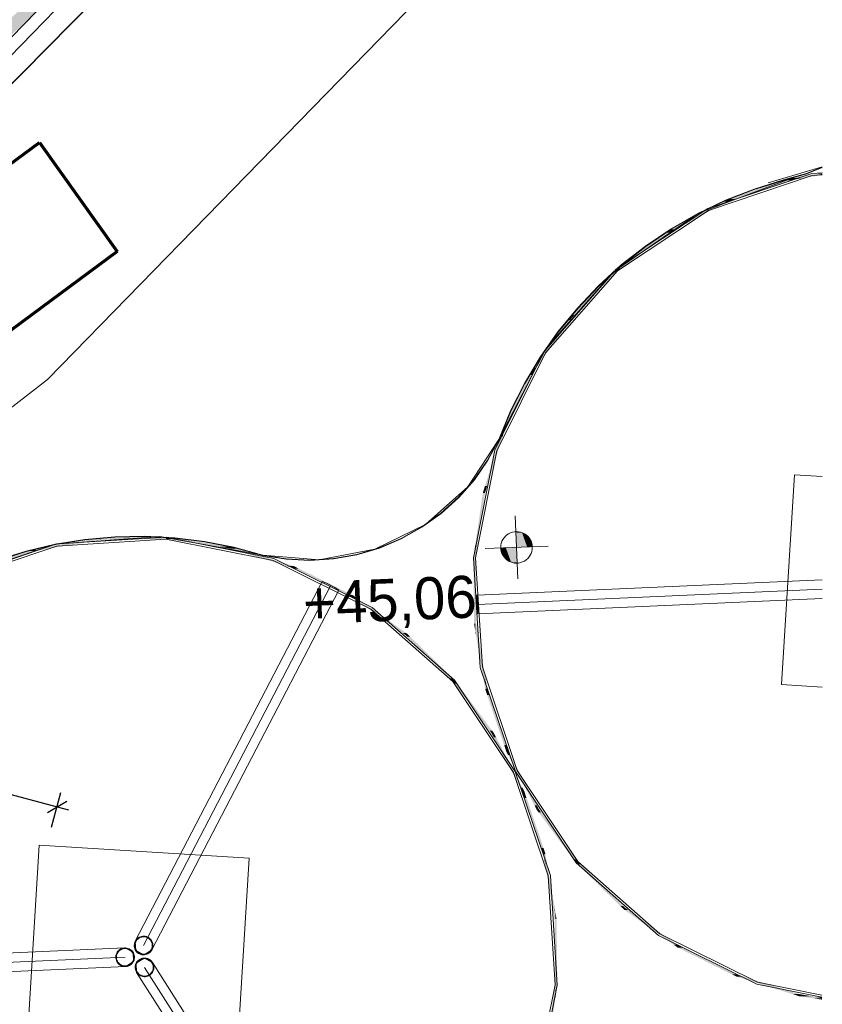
# Model space of a CAD drawing. Extents: x -779 to 790, y -208 to 633.
# Tile 227 of 232: x 523 to 600, y 318 to 411. Entities that reach past the tile are written whole.
import ezdxf

# ---------------------------------------------------------------- set-up
doc = ezdxf.new("R2010")
doc.units = 0
doc.layers.get('0').update_dxf_attribs({"lineweight": 25})
for name, color, linetype, lineweight, true_color in [('10 Wege Bestand - 2D', 9, 'Continuous', 18, 0x808080), ('30 Baugrubenplanung - Bemaßung', 7, 'Continuous', 25, 0x848484), ('60 Baumstützen - Fundamente', 9, 'Continuous', 18, 0x808080), ('60 Baumstützen - Gehegelinie', 9, 'Continuous', 18, 0x808080), ('60 Baumstützen - Ringe neu', 9, 'Continuous', 18, 0x808080), ('60 Baumstützen - Stahlstützen', 9, 'Continuous', 18, 0x808080), ('60 Höhen Außen (Bestand - bleibt)', 9, 'Continuous', 18, 0x808080), ('60 Netz', 9, 'Continuous', 18, 0x808080), ('60 Zaun Besucher', 9, 'Continuous', 18, 0x808080), ('S_Regenwasser_Grundleitung', 7, 'Continuous', 70, 0x0080ff)]:
    doc.layers.add(name, color=color, linetype=linetype, lineweight=lineweight, true_color=true_color)
doc.layers.add('X_Allgemein', color=7, linetype='Continuous', lineweight=25)
doc.styles.get("Standard").update_dxf_attribs({"font": 'arial.ttf'})

# ---------------------------------------------------------------- blocks, each defined once
blk = doc.blocks.new('Referenz-A07F5V4VWF', base_point=(-401.415, -176.34))
at = {"layer": '30 Baugrubenplanung - Bemaßung', "color": 0, "lineweight": -2}
for p, q in [((150.87, 437.881), (527.024, 336.286)), ((526.503, 334.355), (527.391, 337.643)), ((526.105, 335.757), (527.944, 336.814)), ((527.024, 336.286), (528.111, 335.992))]:
    blk.add_line(p, q, dxfattribs=at)
blk = doc.blocks.new('Polylinie-A07F5V4XWF', base_point=(-290.566, 305.478))
at = {"color": 0, "linetype": 'ByBlock', "lineweight": -2, "ltscale": 0.25}
for points in [[(489.266, 378.201), (487.515, 378.201), (555.457, 440.547)], [(487.515, 378.201), (555.457, 440.547), (553.707, 440.547)]]:
    blk.add_solid(points, dxfattribs=at)
blk = doc.blocks.new('Referenz-A07F5V59WF', base_point=(-759.499, -206.186))
at = {"layer": '10 Wege Bestand - 2D', "color": 0, "linetype": 'Continuous', "ltscale": 162.000017}
for p, q in [((554.13, 441.763), (509.299, 395.767)), ((555.046, 440.984), (510.099, 394.869)), ((573.37, 425.402), (526.102, 376.905)), ((526.102, 376.905), (478.95, 340.515))]:
    blk.add_line(p, q, dxfattribs=at)
at = {"layer": '60 Baumstützen - Fundamente', "color": 0, "linetype": 'Continuous', "ltscale": 162.000017}
for p, q in [((597.153, 367.867), (595.922, 347.904)), ((599.788, 367.704), (597.153, 367.867)), ((595.922, 347.904), (599.778, 347.666)), ((525.327, 332.632), (524.096, 312.669)), ((545.288, 331.4), (525.327, 332.632)), ((544.057, 311.438), (545.288, 331.4))]:
    blk.add_line(p, q, dxfattribs=at)
at = {"layer": '60 Baumstützen - Gehegelinie', "color": 0, "linetype": 'Continuous', "ltscale": 162.000017}
for p, q in [((594.666, 395.61), (599.802, 397.136)), ((597.159, 396.157), (588.023, 392.735)), ((588.023, 392.735), (579.987, 387.202)), ((579.987, 387.202), (573.53, 379.889)), ((573.53, 379.889), (569.035, 371.229)), ((566.103, 366.717), (569.035, 371.229)), ((562.076, 363.147), (566.103, 366.717)), ((557.245, 360.777), (562.076, 363.147)), ((536.788, 361.978), (526.852, 361.257)), ((546.594, 360.221), (536.788, 361.978)), ((526.852, 361.257), (517.402, 358.103)), ((551.957, 359.777), (557.245, 360.777)), ((546.594, 360.221), (551.957, 359.777))]:
    blk.add_line(p, q, dxfattribs=at)
at = {"layer": '60 Baumstützen - Ringe neu', "color": 0, "linetype": 'Continuous', "ltscale": 162.000017}
for p, q in [((598.794, 396.515), (588.9, 393.178)), ((598.833, 396.318), (588.988, 392.999)), ((599.802, 396.579), (598.794, 396.515)), ((599.802, 396.38), (598.833, 396.318)), ((588.9, 393.178), (580.207, 387.395)), ((588.988, 392.999), (580.338, 387.244)), ((580.207, 387.395), (573.306, 379.559)), ((580.338, 387.244), (573.472, 379.447)), ((573.306, 379.559), (568.669, 370.203)), ((573.472, 379.447), (568.858, 370.139)), ((568.669, 370.203), (566.611, 359.967)), ((568.858, 370.139), (566.811, 359.953)), ((537.389, 361.941), (526.968, 361.28)), ((537.375, 361.742), (527.007, 361.083)), ((547.561, 359.694), (537.375, 361.742)), ((547.626, 359.884), (537.389, 361.941)), ((526.968, 361.28), (517.074, 357.943)), ((527.007, 361.083), (517.162, 357.764)), ((556.869, 355.08), (547.561, 359.694)), ((556.981, 355.247), (547.626, 359.884)), ((566.611, 359.967), (567.273, 349.546)), ((566.811, 359.953), (567.469, 349.585)), ((564.667, 348.215), (556.869, 355.08)), ((564.817, 348.346), (556.981, 355.247)), ((567.273, 349.546), (570.609, 339.652)), ((567.469, 349.585), (570.789, 339.74)), ((570.601, 339.653), (564.817, 348.346)), ((570.421, 339.565), (564.667, 348.215)), ((573.741, 329.72), (570.421, 339.565)), ((573.937, 329.758), (570.601, 339.653)), ((570.609, 339.652), (576.393, 330.958)), ((570.789, 339.74), (576.543, 331.09)), ((576.393, 330.958), (584.229, 324.058)), ((576.543, 331.09), (584.34, 324.224)), ((574.399, 319.351), (573.741, 329.72)), ((574.599, 319.338), (573.937, 329.758)), ((584.229, 324.058), (593.584, 319.421)), ((584.34, 324.224), (593.649, 319.61)), ((572.352, 309.166), (574.399, 319.351)), ((572.541, 309.101), (574.599, 319.338)), ((593.584, 319.421), (599.763, 318.179)), ((593.649, 319.61), (599.763, 318.381))]:
    blk.add_line(p, q, dxfattribs=at)
for points in [[(596.751, 395.846), (596.127, 395.846), (596.751, 396.057)], [(596.8, 396.057), (596.751, 396.057), (596.8, 396.065)], [(596.8, 395.863), (596.751, 395.863), (596.751, 396.057)], [(596.8, 395.863), (596.8, 396.057), (596.751, 396.057)], [(596.8, 396.065), (599.802, 396.476), (599.22, 396.476)], [(597.796, 396.065), (596.8, 396.065), (599.802, 396.472)], [(596.8, 396.065), (599.802, 396.472), (599.777, 396.472)], [(596.8, 395.863), (599.802, 396.372), (599.31, 396.372)], [(596.8, 395.863), (597.796, 396.065), (596.8, 396.065)], [(599.802, 396.476), (599.22, 396.476), (599.802, 396.574)], [(599.802, 396.372), (599.31, 396.372), (599.802, 396.472)], [(599.802, 396.472), (599.777, 396.472), (599.802, 396.476)], [(591.506, 394.078), (590.882, 394.078), (596.751, 395.846)], [(590.882, 394.078), (596.751, 395.846), (596.127, 395.846)], [(596.751, 395.846), (596.8, 395.863), (596.751, 395.863)], [(585.779, 391.196), (585.35, 391.196), (590.804, 393.826)], [(585.35, 391.196), (590.804, 393.826), (590.374, 393.826)], [(590.804, 393.826), (590.374, 393.826), (590.804, 394.051)], [(590.882, 394.051), (590.804, 394.051), (590.882, 394.078)], [(590.882, 393.867), (590.804, 393.867), (590.804, 394.051)], [(590.882, 393.867), (590.882, 394.051), (590.804, 394.051)], [(590.804, 393.826), (590.882, 393.867), (590.804, 393.867)], [(590.882, 393.867), (591.506, 394.078), (590.882, 394.078)], [(580.672, 387.493), (580.338, 387.493), (585.243, 390.892)], [(580.338, 387.493), (585.243, 390.892), (584.909, 390.892)], [(585.243, 390.892), (584.909, 390.892), (585.243, 391.14)], [(585.35, 391.14), (585.243, 391.14), (585.35, 391.196)], [(585.35, 390.971), (585.243, 390.971), (585.243, 391.14)], [(585.35, 390.971), (585.35, 391.14), (585.243, 391.14)], [(585.243, 390.892), (585.35, 390.971), (585.243, 390.971)], [(585.35, 390.971), (585.779, 391.196), (585.35, 391.196)], [(576.25, 383.065), (575.971, 383.065), (580.207, 387.11)], [(575.971, 383.065), (580.207, 387.11), (579.928, 387.11)], [(580.207, 387.11), (579.928, 387.11), (580.207, 387.395)], [(580.338, 387.395), (580.207, 387.395), (580.338, 387.493)], [(580.338, 387.244), (580.207, 387.244), (580.207, 387.395)], [(580.338, 387.244), (580.338, 387.395), (580.207, 387.395)], [(580.207, 387.11), (580.338, 387.244), (580.207, 387.244)], [(580.338, 387.244), (580.672, 387.493), (580.338, 387.493)], [(575.971, 382.908), (575.818, 382.908), (575.971, 383.065)], [(575.971, 382.78), (576.25, 383.065), (575.971, 383.065)], [(572.601, 378.032), (572.357, 378.032), (575.818, 382.564)], [(572.357, 378.032), (575.818, 382.564), (575.573, 382.564)], [(575.818, 382.564), (575.573, 382.564), (575.818, 382.908)], [(575.971, 382.78), (575.818, 382.78), (575.818, 382.908)], [(575.971, 382.78), (575.971, 382.908), (575.818, 382.908)], [(575.818, 382.564), (575.971, 382.78), (575.818, 382.78)], [(569.806, 372.541), (569.583, 372.541), (572.185, 377.341)], [(569.583, 372.541), (572.185, 377.341), (571.963, 377.341)], [(572.185, 377.341), (571.963, 377.341), (572.185, 377.79)], [(572.357, 377.79), (572.185, 377.79), (572.357, 378.032)], [(572.357, 377.687), (572.185, 377.687), (572.185, 377.79)], [(572.357, 377.687), (572.357, 377.79), (572.185, 377.79)], [(572.185, 377.341), (572.357, 377.687), (572.185, 377.687)], [(572.357, 377.687), (572.601, 378.032), (572.357, 378.032)], [(569.398, 371.498), (569.189, 371.498), (569.398, 372.166)], [(569.583, 372.166), (569.398, 372.166), (569.583, 372.541)], [(569.583, 372.092), (569.398, 372.092), (569.398, 372.166)], [(569.583, 372.092), (569.583, 372.166), (569.398, 372.166)], [(569.398, 371.498), (569.583, 372.092), (569.398, 372.092)], [(569.583, 372.092), (569.806, 372.541), (569.583, 372.541)], [(567.928, 366.8), (567.719, 366.8), (569.398, 371.498)], [(567.719, 366.8), (569.398, 371.498), (569.189, 371.498)], [(567.525, 364.806), (567.323, 364.806), (567.525, 366.176)], [(567.719, 366.176), (567.525, 366.176), (567.719, 366.8)], [(567.719, 366.132), (567.525, 366.132), (567.525, 366.176)], [(567.719, 366.132), (567.719, 366.176), (567.525, 366.176)], [(567.525, 364.806), (567.719, 366.132), (567.525, 366.132)], [(567.719, 366.132), (567.928, 366.8), (567.719, 366.8)], [(567.012, 361.323), (566.811, 361.323), (567.525, 364.806)], [(566.811, 361.323), (567.525, 364.806), (567.323, 364.806)], [(526.165, 360.83), (524.974, 360.83), (531.113, 361.67)], [(524.974, 360.83), (531.113, 361.67), (529.922, 361.67)], [(531.113, 361.67), (529.922, 361.67), (531.113, 361.872)], [(531.131, 361.673), (531.113, 361.673), (531.113, 361.872)], [(531.131, 361.673), (531.131, 361.872), (531.113, 361.872)], [(531.131, 361.872), (531.113, 361.872), (531.131, 361.872)], [(531.113, 361.67), (531.131, 361.673), (531.113, 361.673)], [(537.375, 361.872), (531.131, 361.872), (537.375, 361.941)], [(537.375, 361.742), (531.131, 361.742), (531.131, 361.872)], [(537.375, 361.742), (537.375, 361.872), (531.131, 361.872)], [(531.131, 361.673), (537.375, 361.742), (531.131, 361.742)], [(537.389, 361.742), (537.375, 361.742), (537.375, 361.941)], [(537.389, 361.74), (537.389, 361.941), (537.375, 361.941)], [(537.389, 361.941), (537.375, 361.941), (537.389, 361.941)], [(537.389, 361.74), (537.389, 361.742), (537.375, 361.742)], [(538.51, 361.74), (537.389, 361.74), (537.389, 361.941)], [(543.554, 361.035), (542.433, 361.035), (537.389, 361.941)], [(543.554, 360.833), (538.51, 361.74), (537.389, 361.74)], [(519.68, 358.843), (519.056, 358.843), (524.925, 360.611)], [(519.056, 358.843), (524.925, 360.611), (524.301, 360.611)], [(524.925, 360.611), (524.301, 360.611), (524.925, 360.822)], [(524.974, 360.822), (524.925, 360.822), (524.974, 360.83)], [(524.974, 360.628), (524.925, 360.628), (524.925, 360.822)], [(524.974, 360.628), (524.974, 360.822), (524.925, 360.822)], [(524.925, 360.611), (524.974, 360.628), (524.925, 360.628)], [(524.974, 360.628), (526.165, 360.83), (524.974, 360.83)], [(543.554, 360.833), (543.554, 361.035), (542.433, 361.035)], [(543.596, 360.833), (543.554, 360.833), (543.554, 361.035)], [(543.598, 361.028), (543.555, 361.028), (543.554, 361.035)], [(543.598, 360.819), (543.596, 360.833), (543.554, 360.833)], [(543.598, 360.819), (543.598, 361.028), (543.555, 361.028)], [(544.199, 360.819), (543.598, 360.819), (543.598, 361.028)], [(549.514, 359.178), (548.914, 359.178), (543.598, 361.028)], [(549.514, 358.969), (544.199, 360.819), (543.598, 360.819)], [(566.811, 360.439), (566.681, 360.439), (566.811, 361.323)], [(566.811, 359.953), (567.012, 361.323), (566.811, 361.323)], [(566.681, 359.967), (566.611, 359.967), (566.681, 360.439)], [(566.681, 353.691), (566.681, 359.967), (566.611, 359.967)], [(566.798, 353.691), (566.681, 353.691), (566.681, 360.439)], [(566.811, 352.924), (566.811, 360.439), (566.681, 360.439)], [(566.876, 352.924), (566.811, 352.924), (566.811, 359.953)], [(566.88, 353.709), (566.869, 353.709), (566.811, 359.953)], [(549.514, 358.969), (549.514, 359.178), (548.914, 359.178)], [(549.577, 358.969), (549.514, 358.969), (549.514, 359.178)], [(549.589, 359.155), (549.521, 359.155), (549.514, 359.178)], [(549.589, 358.932), (549.577, 358.969), (549.514, 358.969)], [(549.589, 358.932), (549.589, 359.155), (549.521, 359.155)], [(550.004, 358.932), (549.589, 358.932), (549.589, 359.155)], [(555.11, 356.418), (554.694, 356.418), (549.589, 359.155)], [(555.11, 356.196), (550.004, 358.932), (549.589, 358.932)], [(555.11, 356.196), (555.11, 356.418), (554.694, 356.418)], [(555.187, 356.196), (555.11, 356.196), (555.11, 356.418)], [(555.212, 356.368), (555.127, 356.368), (555.11, 356.418)], [(555.212, 356.123), (555.187, 356.196), (555.11, 356.196)], [(555.212, 356.123), (555.212, 356.368), (555.127, 356.368)], [(555.534, 356.123), (555.212, 356.123), (555.212, 356.368)], [(560.202, 352.826), (559.88, 352.826), (555.212, 356.368)], [(560.202, 352.581), (555.534, 356.123), (555.212, 356.123)], [(566.811, 352.924), (566.798, 353.691), (566.681, 353.691)], [(566.88, 352.517), (566.88, 353.709), (566.869, 353.709)], [(567.043, 352.517), (566.88, 352.517), (566.88, 353.709)], [(567.731, 348.694), (567.568, 348.694), (566.88, 353.709)], [(560.202, 352.581), (560.202, 352.826), (559.88, 352.826)], [(560.287, 352.581), (560.202, 352.581), (560.202, 352.826)], [(560.33, 352.735), (560.234, 352.735), (560.202, 352.826)], [(560.33, 352.456), (560.287, 352.581), (560.202, 352.581)], [(560.33, 352.456), (560.33, 352.735), (560.234, 352.735)], [(560.598, 352.456), (560.33, 352.456), (560.33, 352.735)], [(564.667, 348.493), (564.399, 348.493), (560.33, 352.735)], [(564.667, 348.215), (560.598, 352.456), (560.33, 352.456)], [(566.88, 352.517), (566.876, 352.924), (566.811, 352.924)], [(567.731, 347.503), (567.043, 352.517), (566.88, 352.517)], [(564.667, 348.215), (564.667, 348.493), (564.399, 348.493)], [(564.754, 348.215), (564.667, 348.215), (564.667, 348.493)], [(564.817, 348.346), (564.713, 348.346), (564.667, 348.493)], [(564.817, 348.012), (564.817, 348.346), (564.713, 348.346)], [(565.049, 348.012), (564.817, 348.012), (564.817, 348.346)], [(568.393, 343.537), (568.161, 343.537), (564.817, 348.346)], [(567.731, 347.503), (567.731, 348.694), (567.568, 348.694)], [(567.862, 347.503), (567.731, 347.503), (567.731, 348.694)], [(567.925, 347.552), (567.857, 347.552), (567.731, 348.694)], [(564.817, 348.012), (564.754, 348.215), (564.667, 348.215)], [(568.393, 343.203), (565.049, 348.012), (564.817, 348.012)], [(567.925, 346.928), (567.862, 347.503), (567.731, 347.503)], [(567.925, 346.928), (567.925, 347.552), (567.857, 347.552)], [(568.114, 346.928), (567.925, 346.928), (567.925, 347.552)], [(569.737, 342.179), (569.548, 342.179), (567.925, 347.552)], [(569.737, 341.555), (568.114, 346.928), (567.925, 346.928)], [(568.393, 343.203), (568.393, 343.537), (568.161, 343.537)], [(568.479, 343.203), (568.393, 343.203), (568.393, 343.537)], [(568.562, 343.31), (568.452, 343.31), (568.393, 343.537)], [(568.562, 342.88), (568.479, 343.203), (568.393, 343.203)], [(568.562, 342.88), (568.562, 343.31), (568.452, 343.31)], [(568.77, 342.88), (568.562, 342.88), (568.562, 343.31)], [(571.289, 338.1), (571.082, 338.1), (568.562, 343.31)], [(571.289, 337.671), (568.77, 342.88), (568.562, 342.88)], [(569.737, 341.555), (569.737, 342.179), (569.548, 342.179)], [(569.854, 341.555), (569.737, 341.555), (569.737, 342.179)], [(569.92, 341.634), (569.839, 341.634), (569.737, 342.179)], [(569.92, 341.204), (569.854, 341.555), (569.737, 341.555)], [(569.92, 341.204), (569.92, 341.634), (569.839, 341.634)], [(570.128, 341.204), (569.92, 341.204), (569.92, 341.634)], [(572.648, 336.425), (572.44, 336.425), (569.92, 341.634)], [(572.648, 335.995), (570.128, 341.204), (569.92, 341.204)], [(571.289, 337.671), (571.289, 338.1), (571.082, 338.1)], [(571.371, 337.671), (571.289, 337.671), (571.289, 338.1)], [(571.473, 337.749), (571.356, 337.749), (571.289, 338.1)], [(571.473, 337.125), (571.371, 337.671), (571.289, 337.671)], [(571.473, 337.125), (571.473, 337.749), (571.356, 337.749)], [(571.662, 337.125), (571.473, 337.125), (571.473, 337.749)], [(573.285, 332.377), (573.096, 332.377), (571.473, 337.749)], [(573.285, 331.753), (571.662, 337.125), (571.473, 337.125)], [(572.648, 335.995), (572.648, 336.425), (572.44, 336.425)], [(572.758, 335.995), (572.648, 335.995), (572.648, 336.425)], [(572.817, 336.101), (572.731, 336.101), (572.648, 336.425)], [(572.817, 335.767), (572.817, 336.101), (572.731, 336.101)], [(573.049, 335.767), (572.817, 335.767), (572.817, 336.101)], [(576.393, 331.293), (576.16, 331.293), (572.817, 336.101)], [(572.817, 335.767), (572.758, 335.995), (572.648, 335.995)], [(576.393, 330.958), (573.049, 335.767), (572.817, 335.767)], [(573.285, 331.753), (573.285, 332.377), (573.096, 332.377)], [(573.353, 331.753), (573.285, 331.753), (573.285, 332.377)], [(573.479, 331.802), (573.348, 331.802), (573.285, 332.377)], [(573.479, 330.61), (573.353, 331.753), (573.285, 331.753)], [(573.479, 330.61), (573.479, 331.802), (573.348, 331.802)], [(573.642, 330.61), (573.479, 330.61), (573.479, 331.802)], [(574.33, 326.787), (574.167, 326.787), (573.479, 331.802)], [(574.33, 325.596), (573.642, 330.61), (573.479, 330.61)], [(576.393, 330.958), (576.393, 331.293), (576.16, 331.293)], [(576.497, 330.958), (576.393, 330.958), (576.393, 331.293)], [(576.543, 331.09), (576.456, 331.09), (576.393, 331.293)], [(576.543, 330.811), (576.497, 330.958), (576.393, 330.958)], [(576.543, 330.811), (576.543, 331.09), (576.456, 331.09)], [(576.811, 330.811), (576.543, 330.811), (576.543, 331.09)], [(580.88, 326.849), (580.612, 326.849), (576.543, 331.09)], [(580.88, 326.57), (576.811, 330.811), (576.543, 330.811)], [(574.33, 325.596), (574.33, 326.787), (574.167, 326.787)], [(574.341, 325.596), (574.33, 325.596), (574.33, 326.787)], [(574.399, 326.38), (574.334, 326.38), (574.33, 326.787)], [(580.88, 326.57), (580.88, 326.849), (580.612, 326.849)], [(580.976, 326.57), (580.88, 326.57), (580.88, 326.849)], [(581.008, 326.723), (580.923, 326.723), (580.88, 326.849)], [(574.399, 319.351), (574.399, 326.38), (574.334, 326.38)], [(574.529, 318.866), (574.399, 318.866), (574.399, 326.38)], [(574.529, 325.614), (574.412, 325.614), (574.399, 326.38)], [(581.008, 326.479), (580.976, 326.57), (580.88, 326.57)], [(581.008, 326.479), (581.008, 326.723), (580.923, 326.723)], [(581.33, 326.479), (581.008, 326.479), (581.008, 326.723)], [(585.998, 323.182), (585.676, 323.182), (581.008, 326.723)], [(585.998, 322.937), (581.33, 326.479), (581.008, 326.479)], [(574.399, 319.351), (574.341, 325.596), (574.33, 325.596)], [(574.529, 318.866), (574.529, 325.614), (574.412, 325.614)], [(574.599, 319.338), (574.529, 319.338), (574.529, 325.614)], [(585.998, 322.937), (585.998, 323.182), (585.676, 323.182)], [(586.083, 322.937), (585.998, 322.937), (585.998, 323.182)], [(586.1, 323.109), (586.023, 323.109), (585.998, 323.182)], [(586.1, 322.886), (586.1, 323.109), (586.023, 323.109)], [(586.516, 322.886), (586.1, 322.886), (586.1, 323.109)], [(591.621, 320.372), (591.206, 320.372), (586.1, 323.109)], [(586.1, 322.886), (586.083, 322.937), (585.998, 322.937)], [(591.621, 320.15), (586.516, 322.886), (586.1, 322.886)], [(591.621, 320.15), (591.621, 320.372), (591.206, 320.372)], [(591.689, 320.15), (591.621, 320.15), (591.621, 320.372)], [(591.696, 320.335), (591.632, 320.335), (591.621, 320.372)], [(591.696, 320.126), (591.696, 320.335), (591.632, 320.335)], [(592.296, 320.126), (591.696, 320.126), (591.696, 320.335)], [(597.611, 318.485), (597.011, 318.485), (591.696, 320.335)], [(574.399, 317.981), (574.198, 317.981), (574.399, 319.351)], [(574.529, 318.866), (574.599, 319.338), (574.529, 319.338)], [(591.696, 320.126), (591.689, 320.15), (591.621, 320.15)], [(597.611, 318.276), (592.296, 320.126), (591.696, 320.126)], [(574.399, 317.981), (574.529, 318.866), (574.399, 318.866)], [(597.611, 318.276), (597.611, 318.485), (597.011, 318.485)], [(597.655, 318.276), (597.611, 318.276), (597.611, 318.485)], [(597.656, 318.471), (597.614, 318.471), (597.611, 318.485)], [(597.656, 318.27), (597.656, 318.471), (597.614, 318.471)], [(598.777, 318.27), (597.656, 318.27), (597.656, 318.471)], [(599.763, 318.161), (599.38, 318.161), (597.656, 318.471)], [(573.887, 314.499), (573.685, 314.499), (574.399, 317.981)], [(573.685, 314.499), (574.399, 317.981), (574.198, 317.981)], [(597.656, 318.27), (597.655, 318.276), (597.611, 318.276)], [(599.669, 318.093), (598.777, 318.27), (597.656, 318.27)], [(599.763, 318.084), (598.917, 318.084), (597.656, 318.27)], [(599.763, 318.093), (599.669, 318.093), (598.777, 318.27)], [(599.763, 317.96), (599.763, 318.084), (598.917, 318.084)], [(599.763, 318.093), (599.763, 318.161), (599.38, 318.161)], [(599.763, 318.084), (599.763, 318.093), (599.669, 318.093)]]:
    blk.add_solid(points, dxfattribs=at)
at = {"layer": '60 Baumstützen - Stahlstützen', "color": 0, "linetype": 'Continuous', "ltscale": 162.000017}
for p, q in [((534.46, 323.515), (552.244, 357.716)), ((552.654, 357.542), (552.244, 357.716)), ((599.783, 357.862), (566.956, 356.414)), ((535.249, 323.105), (553.032, 357.306)), ((536.037, 322.695), (553.821, 356.896)), ((553.443, 357.132), (552.654, 357.542)), ((553.443, 357.132), (553.821, 356.896)), ((599.782, 356.973), (566.995, 355.526)), ((566.909, 355.967), (566.956, 356.414)), ((566.909, 355.967), (566.948, 355.079)), ((566.919, 355.917), (566.96, 356.314)), ((566.919, 355.917), (566.953, 355.129)), ((566.956, 356.414), (566.96, 356.314)), ((567.042, 355.973), (566.956, 356.414)), ((566.96, 356.314), (567.037, 355.923)), ((599.782, 356.083), (567.034, 354.638)), ((567.037, 355.923), (567.072, 355.135)), ((567.042, 355.973), (567.081, 355.085)), ((566.948, 355.079), (567.034, 354.638)), ((566.953, 355.129), (567.03, 354.738)), ((567.072, 355.135), (567.03, 354.738)), ((567.034, 354.638), (567.081, 355.085)), ((567.03, 354.738), (567.034, 354.638)), ((534.944, 323.936), (534.838, 323.889)), ((535.056, 323.968), (534.944, 323.936)), ((535.171, 323.985), (535.056, 323.968)), ((535.287, 323.987), (535.171, 323.985)), ((535.403, 323.974), (535.287, 323.987)), ((535.516, 323.946), (535.403, 323.974)), ((535.624, 323.904), (535.516, 323.946)), ((534.371, 323.257), (534.358, 323.141)), ((534.358, 323.141), (534.36, 323.025)), ((534.36, 323.025), (534.377, 322.91)), ((534.399, 323.369), (534.371, 323.257)), ((534.441, 323.478), (534.399, 323.369)), ((534.43, 323.246), (534.418, 323.138)), ((534.418, 323.138), (534.42, 323.03)), ((534.42, 323.03), (534.436, 322.923)), ((534.456, 323.351), (534.43, 323.246)), ((534.497, 323.579), (534.441, 323.478)), ((534.495, 323.452), (534.456, 323.351)), ((534.499, 322.627), (534.46, 323.515)), ((534.548, 323.547), (534.495, 323.452)), ((534.566, 323.673), (534.497, 323.579)), ((534.612, 323.634), (534.548, 323.547)), ((534.647, 323.757), (534.566, 323.673)), ((534.687, 323.712), (534.612, 323.634)), ((534.738, 323.829), (534.647, 323.757)), ((534.772, 323.78), (534.687, 323.712)), ((534.838, 323.889), (534.738, 323.829)), ((534.865, 323.836), (534.772, 323.78)), ((534.964, 323.879), (534.865, 323.836)), ((535.069, 323.909), (534.964, 323.879)), ((535.176, 323.925), (535.069, 323.909)), ((535.284, 323.928), (535.176, 323.925)), ((535.392, 323.915), (535.284, 323.928)), ((535.497, 323.889), (535.392, 323.915)), ((535.598, 323.85), (535.497, 323.889)), ((535.693, 323.797), (535.598, 323.85)), ((535.726, 323.848), (535.624, 323.904)), ((535.78, 323.733), (535.693, 323.797)), ((535.819, 323.779), (535.726, 323.848)), ((535.858, 323.658), (535.78, 323.733)), ((535.903, 323.698), (535.819, 323.779)), ((535.926, 323.573), (535.858, 323.658)), ((535.975, 323.607), (535.903, 323.698)), ((535.982, 323.48), (535.926, 323.573)), ((536.035, 323.507), (535.975, 323.607)), ((536.025, 323.381), (535.982, 323.48)), ((536.055, 323.276), (536.025, 323.381)), ((536.082, 323.401), (536.035, 323.507)), ((536.072, 323.169), (536.055, 323.276)), ((536.061, 322.953), (536.074, 323.061)), ((536.074, 323.061), (536.072, 323.169)), ((536.114, 323.289), (536.082, 323.401)), ((536.131, 323.174), (536.114, 323.289)), ((536.121, 322.942), (536.134, 323.058)), ((536.134, 323.058), (536.131, 323.174)), ((533.471, 322.871), (495.13, 321.179)), ((532.618, 322.139), (532.605, 322.024)), ((532.646, 322.252), (532.618, 322.139)), ((532.689, 322.36), (532.646, 322.252)), ((532.677, 322.128), (532.665, 322.021)), ((532.703, 322.234), (532.677, 322.128)), ((532.745, 322.462), (532.689, 322.36)), ((532.743, 322.335), (532.703, 322.234)), ((532.795, 322.43), (532.743, 322.335)), ((532.814, 322.556), (532.745, 322.462)), ((532.86, 322.517), (532.795, 322.43)), ((532.895, 322.639), (532.814, 322.556)), ((532.935, 322.595), (532.86, 322.517)), ((532.986, 322.712), (532.895, 322.639)), ((533.02, 322.662), (532.935, 322.595)), ((533.085, 322.772), (532.986, 322.712)), ((533.113, 322.718), (533.02, 322.662)), ((533.192, 322.818), (533.085, 322.772)), ((533.212, 322.762), (533.113, 322.718)), ((533.304, 322.85), (533.192, 322.818)), ((533.316, 322.792), (533.212, 322.762)), ((533.418, 322.868), (533.304, 322.85)), ((533.424, 322.808), (533.316, 322.792)), ((533.535, 322.87), (533.418, 322.868)), ((533.532, 322.81), (533.424, 322.808)), ((533.471, 322.871), (534.259, 322.461)), ((533.64, 322.798), (533.532, 322.81)), ((533.65, 322.857), (533.535, 322.87)), ((533.745, 322.772), (533.64, 322.798)), ((533.763, 322.829), (533.65, 322.857)), ((533.846, 322.732), (533.745, 322.772)), ((533.871, 322.786), (533.763, 322.829)), ((533.941, 322.68), (533.846, 322.732)), ((533.973, 322.73), (533.871, 322.786)), ((534.028, 322.615), (533.941, 322.68)), ((534.067, 322.661), (533.973, 322.73)), ((534.106, 322.54), (534.028, 322.615)), ((534.15, 322.581), (534.067, 322.661)), ((534.174, 322.455), (534.106, 322.54)), ((534.223, 322.49), (534.15, 322.581)), ((534.23, 322.362), (534.174, 322.455)), ((534.283, 322.39), (534.223, 322.49)), ((534.273, 322.263), (534.23, 322.362)), ((534.259, 322.461), (534.299, 321.573)), ((534.303, 322.159), (534.273, 322.263)), ((534.329, 322.283), (534.283, 322.39)), ((534.319, 322.052), (534.303, 322.159)), ((534.362, 322.172), (534.329, 322.283)), ((534.379, 322.057), (534.362, 322.172)), ((534.377, 322.91), (534.409, 322.798)), ((534.409, 322.798), (534.456, 322.691)), ((534.436, 322.923), (534.466, 322.818)), ((534.456, 322.691), (534.516, 322.592)), ((534.466, 322.818), (534.509, 322.719)), ((535.288, 322.217), (534.499, 322.627)), ((534.509, 322.719), (534.565, 322.626)), ((534.516, 322.592), (534.588, 322.501)), ((534.565, 322.626), (534.633, 322.541)), ((534.588, 322.501), (534.672, 322.42)), ((534.633, 322.541), (534.711, 322.466)), ((534.672, 322.42), (534.766, 322.351)), ((534.711, 322.466), (534.798, 322.402)), ((534.766, 322.351), (534.867, 322.295)), ((534.798, 322.402), (534.893, 322.349)), ((534.867, 322.295), (534.976, 322.253)), ((534.893, 322.349), (534.994, 322.31)), ((534.976, 322.253), (535.088, 322.225)), ((534.994, 322.31), (535.099, 322.284)), ((535.088, 322.225), (535.204, 322.211)), ((535.099, 322.284), (535.207, 322.271)), ((535.204, 322.211), (535.32, 322.214)), ((535.207, 322.271), (535.315, 322.273)), ((536.037, 322.695), (535.288, 322.217)), ((535.315, 322.273), (535.422, 322.29)), ((535.32, 322.214), (535.435, 322.231)), ((535.422, 322.29), (535.527, 322.32)), ((535.435, 322.231), (535.547, 322.263)), ((535.527, 322.32), (535.626, 322.363)), ((535.547, 322.263), (535.654, 322.31)), ((535.626, 322.363), (535.719, 322.419)), ((535.654, 322.31), (535.753, 322.37)), ((535.719, 322.419), (535.804, 322.487)), ((535.753, 322.37), (535.844, 322.442)), ((535.804, 322.487), (535.879, 322.565)), ((535.844, 322.442), (535.925, 322.526)), ((535.879, 322.565), (535.943, 322.652)), ((535.925, 322.526), (535.994, 322.62)), ((535.943, 322.652), (535.996, 322.747)), ((535.994, 322.62), (536.05, 322.721)), ((535.996, 322.747), (536.035, 322.848)), ((536.035, 322.848), (536.061, 322.953)), ((536.05, 322.721), (536.093, 322.83)), ((536.093, 322.83), (536.121, 322.942)), ((533.51, 321.983), (495.169, 320.291)), ((532.605, 322.024), (532.607, 321.907)), ((532.607, 321.907), (532.625, 321.792)), ((532.625, 321.792), (532.657, 321.681)), ((532.657, 321.681), (532.703, 321.574)), ((532.665, 322.021), (532.667, 321.912)), ((532.667, 321.912), (532.683, 321.805)), ((532.683, 321.805), (532.713, 321.701)), ((532.703, 321.574), (532.763, 321.474)), ((532.713, 321.701), (532.757, 321.602)), ((532.757, 321.602), (532.813, 321.509)), ((532.763, 321.474), (532.836, 321.383)), ((532.813, 321.509), (532.88, 321.424)), ((532.836, 321.383), (532.92, 321.303)), ((532.88, 321.424), (532.958, 321.349)), ((532.92, 321.303), (533.013, 321.234)), ((532.958, 321.349), (533.046, 321.284)), ((533.013, 321.234), (533.115, 321.177)), ((533.046, 321.284), (533.141, 321.232)), ((533.115, 321.177), (533.223, 321.135)), ((533.141, 321.232), (533.241, 321.192)), ((533.223, 321.135), (533.336, 321.107)), ((533.241, 321.192), (533.347, 321.166)), ((533.347, 321.166), (533.454, 321.154)), ((533.454, 321.154), (533.563, 321.156)), ((534.299, 321.573), (533.549, 321.095)), ((533.563, 321.156), (533.67, 321.172)), ((533.67, 321.172), (533.774, 321.202)), ((533.683, 321.114), (533.795, 321.146)), ((533.774, 321.202), (533.874, 321.246)), ((533.795, 321.146), (533.901, 321.192)), ((533.874, 321.246), (533.967, 321.301)), ((533.901, 321.192), (534.001, 321.252)), ((533.967, 321.301), (534.051, 321.369)), ((534.001, 321.252), (534.092, 321.325)), ((534.051, 321.369), (534.127, 321.447)), ((534.092, 321.325), (534.172, 321.408)), ((534.127, 321.447), (534.191, 321.534)), ((534.172, 321.408), (534.241, 321.502)), ((534.191, 321.534), (534.243, 321.629)), ((534.241, 321.502), (534.298, 321.604)), ((534.243, 321.629), (534.283, 321.73)), ((534.283, 321.73), (534.309, 321.835)), ((534.298, 321.604), (534.34, 321.712)), ((534.309, 321.835), (534.321, 321.943)), ((534.321, 321.943), (534.319, 322.052)), ((534.34, 321.712), (534.368, 321.825)), ((534.368, 321.825), (534.381, 321.94)), ((534.381, 321.94), (534.379, 322.057)), ((534.462, 321.18), (534.449, 321.065)), ((534.49, 321.293), (534.462, 321.18)), ((534.533, 321.401), (534.49, 321.293)), ((534.521, 321.17), (534.509, 321.062)), ((534.547, 321.275), (534.521, 321.17)), ((534.589, 321.503), (534.533, 321.401)), ((534.587, 321.376), (534.547, 321.275)), ((534.548, 321.433), (535.298, 321.911)), ((534.588, 320.545), (534.548, 321.433)), ((534.639, 321.471), (534.587, 321.376)), ((534.658, 321.597), (534.589, 321.503)), ((534.704, 321.558), (534.639, 321.471)), ((534.739, 321.68), (534.658, 321.597)), ((534.779, 321.636), (534.704, 321.558)), ((534.83, 321.753), (534.739, 321.68)), ((534.864, 321.704), (534.779, 321.636)), ((534.929, 321.813), (534.83, 321.753)), ((534.957, 321.76), (534.864, 321.704)), ((535.036, 321.859), (534.929, 321.813)), ((535.056, 321.803), (534.957, 321.76)), ((535.147, 321.892), (535.036, 321.859)), ((535.16, 321.833), (535.056, 321.803)), ((535.262, 321.909), (535.147, 321.892)), ((535.267, 321.849), (535.16, 321.833)), ((535.379, 321.911), (535.262, 321.909)), ((535.376, 321.851), (535.267, 321.849)), ((535.298, 321.911), (536.087, 321.501)), ((535.484, 321.839), (535.376, 321.851)), ((535.494, 321.898), (535.379, 321.911)), ((535.589, 321.813), (535.484, 321.839)), ((535.607, 321.87), (535.494, 321.898)), ((535.69, 321.773), (535.589, 321.813)), ((535.715, 321.828), (535.607, 321.87)), ((535.785, 321.721), (535.69, 321.773)), ((535.817, 321.771), (535.715, 321.828)), ((535.872, 321.657), (535.785, 321.721)), ((535.911, 321.702), (535.817, 321.771)), ((535.95, 321.581), (535.872, 321.657)), ((535.994, 321.622), (535.911, 321.702)), ((536.018, 321.497), (535.95, 321.581)), ((536.067, 321.531), (535.994, 321.622)), ((536.074, 321.404), (536.018, 321.497)), ((536.127, 321.431), (536.067, 321.531)), ((536.117, 321.304), (536.074, 321.404)), ((536.087, 321.501), (556.8, 289.02)), ((536.147, 321.2), (536.117, 321.304)), ((536.173, 321.325), (536.127, 321.431)), ((536.163, 321.093), (536.147, 321.2)), ((536.206, 321.213), (536.173, 321.325)), ((536.223, 321.098), (536.206, 321.213)), ((533.549, 321.095), (495.208, 319.403)), ((533.336, 321.107), (533.452, 321.094)), ((533.452, 321.094), (533.568, 321.096)), ((533.568, 321.096), (533.683, 321.114)), ((534.449, 321.065), (534.451, 320.948)), ((534.451, 320.948), (534.469, 320.833)), ((534.469, 320.833), (534.501, 320.722)), ((534.501, 320.722), (534.547, 320.615)), ((534.509, 321.062), (534.511, 320.953)), ((534.511, 320.953), (534.527, 320.846)), ((534.527, 320.846), (534.557, 320.742)), ((534.547, 320.615), (534.607, 320.516)), ((534.557, 320.742), (534.601, 320.643)), ((534.588, 320.545), (555.301, 288.064)), ((534.601, 320.643), (534.657, 320.55)), ((534.607, 320.516), (534.68, 320.425)), ((534.657, 320.55), (534.724, 320.465)), ((534.68, 320.425), (534.764, 320.344)), ((534.724, 320.465), (534.802, 320.39)), ((534.764, 320.344), (534.857, 320.275)), ((534.802, 320.39), (534.89, 320.325)), ((534.857, 320.275), (534.959, 320.219)), ((534.89, 320.325), (534.984, 320.273)), ((534.959, 320.219), (535.067, 320.176)), ((534.984, 320.273), (535.085, 320.233)), ((535.085, 320.233), (535.191, 320.207)), ((535.191, 320.207), (535.298, 320.195)), ((535.298, 320.195), (535.407, 320.197)), ((535.337, 321.023), (556.051, 288.542)), ((535.407, 320.197), (535.514, 320.213)), ((535.514, 320.213), (535.618, 320.243)), ((535.527, 320.155), (535.639, 320.187)), ((535.618, 320.243), (535.718, 320.287)), ((535.639, 320.187), (535.745, 320.233)), ((535.718, 320.287), (535.811, 320.343)), ((535.745, 320.233), (535.845, 320.293)), ((535.811, 320.343), (535.895, 320.41)), ((535.845, 320.293), (535.936, 320.366)), ((535.895, 320.41), (535.971, 320.488)), ((535.936, 320.366), (536.016, 320.45)), ((535.971, 320.488), (536.035, 320.576)), ((536.016, 320.45), (536.085, 320.543)), ((536.035, 320.576), (536.087, 320.67)), ((536.085, 320.543), (536.142, 320.645)), ((536.087, 320.67), (536.127, 320.771)), ((536.127, 320.771), (536.153, 320.877)), ((536.142, 320.645), (536.184, 320.753)), ((536.153, 320.877), (536.165, 320.984)), ((536.165, 320.984), (536.163, 321.093)), ((536.184, 320.753), (536.212, 320.866)), ((536.212, 320.866), (536.225, 320.982)), ((536.225, 320.982), (536.223, 321.098)), ((535.067, 320.176), (535.18, 320.148)), ((535.18, 320.148), (535.296, 320.135)), ((535.296, 320.135), (535.412, 320.137)), ((535.412, 320.137), (535.527, 320.155))]:
    blk.add_line(p, q, dxfattribs=at)
for points in [[(566.919, 355.967), (566.909, 355.967), (566.919, 356.059)], [(566.919, 355.747), (566.919, 355.967), (566.909, 355.967)], [(566.96, 355.919), (566.919, 355.919), (566.96, 356.314)], [(566.933, 356.059), (566.919, 356.059), (566.956, 356.272)], [(566.919, 356.059), (566.956, 356.272), (566.941, 356.272)], [(566.919, 355.917), (566.933, 356.059), (566.919, 356.059)], [(566.919, 355.917), (566.96, 355.919), (566.919, 355.919)], [(566.953, 355.917), (566.919, 355.917), (566.953, 355.919)], [(566.925, 355.747), (566.919, 355.747), (566.919, 355.917)], [(566.948, 355.249), (566.942, 355.249), (566.919, 355.917)], [(566.953, 355.129), (566.953, 355.917), (566.919, 355.917)], [(566.956, 356.272), (566.941, 356.272), (566.956, 356.414)], [(567.037, 355.919), (566.953, 355.919), (567.037, 355.923)], [(567.037, 355.133), (566.953, 355.133), (566.953, 355.919)], [(567.037, 355.133), (567.037, 355.919), (566.953, 355.919)], [(566.96, 356.392), (566.957, 356.392), (566.956, 356.414)], [(566.96, 356.314), (566.956, 356.314), (566.956, 356.414)], [(566.956, 356.272), (566.96, 356.314), (566.956, 356.314)], [(566.96, 356.314), (566.96, 356.392), (566.957, 356.392)], [(566.973, 356.314), (566.96, 356.314), (566.96, 356.392)], [(567.037, 356), (567.024, 356), (566.96, 356.392)], [(567.037, 355.923), (566.973, 356.314), (566.96, 356.314)], [(567.037, 355.923), (566.96, 355.923), (566.96, 356.314)], [(566.96, 355.919), (567.037, 355.923), (566.96, 355.923)], [(567.037, 355.923), (567.037, 356), (567.024, 356)], [(567.039, 355.923), (567.037, 355.923), (567.037, 356)], [(567.042, 355.973), (567.038, 355.973), (567.037, 356)], [(567.042, 355.803), (567.039, 355.923), (567.037, 355.923)], [(567.072, 355.135), (567.037, 355.135), (567.037, 355.923)], [(567.042, 355.803), (567.042, 355.973), (567.038, 355.973)], [(567.048, 355.803), (567.042, 355.803), (567.042, 355.973)], [(567.072, 355.305), (567.066, 355.305), (567.042, 355.973)], [(567.072, 355.135), (567.048, 355.803), (567.042, 355.803)], [(566.948, 355.079), (566.925, 355.747), (566.919, 355.747)], [(566.948, 355.079), (566.948, 355.249), (566.942, 355.249)], [(566.953, 355.079), (566.948, 355.079), (566.948, 355.249)], [(566.953, 355.129), (566.951, 355.129), (566.948, 355.249)], [(566.953, 355.052), (566.953, 355.079), (566.948, 355.079)], [(566.953, 355.052), (566.953, 355.129), (566.951, 355.129)], [(566.953, 355.129), (567.037, 355.133), (566.953, 355.133)], [(567.03, 355.129), (566.953, 355.129), (567.03, 355.133)], [(566.966, 355.052), (566.953, 355.052), (566.953, 355.129)], [(567.03, 354.738), (567.017, 354.738), (566.953, 355.129)], [(567.03, 354.738), (567.03, 355.129), (566.953, 355.129)], [(567.03, 354.66), (566.966, 355.052), (566.953, 355.052)], [(567.072, 355.133), (567.03, 355.133), (567.072, 355.135)], [(567.03, 354.738), (567.072, 355.133), (567.03, 355.133)], [(567.049, 354.78), (567.034, 354.78), (567.072, 354.993)], [(567.034, 354.78), (567.072, 354.993), (567.057, 354.993)], [(567.037, 355.133), (567.072, 355.135), (567.037, 355.135)], [(567.072, 354.993), (567.057, 354.993), (567.072, 355.135)], [(567.072, 355.135), (567.072, 355.305), (567.066, 355.305)], [(567.081, 355.085), (567.072, 355.085), (567.072, 355.305)], [(567.072, 354.993), (567.081, 355.085), (567.072, 355.085)], [(567.03, 354.66), (567.03, 354.738), (567.017, 354.738)], [(567.034, 354.738), (567.03, 354.738), (567.034, 354.78)], [(567.034, 354.638), (567.034, 354.738), (567.03, 354.738)], [(567.033, 354.66), (567.03, 354.66), (567.03, 354.738)], [(567.034, 354.638), (567.033, 354.66), (567.03, 354.66)], [(567.034, 354.638), (567.049, 354.78), (567.034, 354.78)]]:
    blk.add_solid(points, dxfattribs=at)
at = {"layer": '60 Höhen Außen (Bestand - bleibt)', "color": 0, "linetype": 'Continuous', "ltscale": 162.000017}
for p, q in [((570.597, 363.955), (570.84, 357.961)), ((570.144, 362.344), (569.968, 362.257)), ((570.33, 362.407), (570.144, 362.344)), ((570.523, 362.445), (570.33, 362.407)), ((570.718, 362.458), (570.523, 362.445)), ((570.914, 362.445), (570.718, 362.458)), ((571.107, 362.407), (570.914, 362.445)), ((571.292, 362.344), (571.107, 362.407)), ((571.468, 362.257), (571.292, 362.344)), ((569.333, 361.532), (569.27, 361.346)), ((569.419, 361.708), (569.333, 361.532)), ((569.528, 361.871), (569.419, 361.708)), ((569.658, 362.018), (569.528, 361.871)), ((569.805, 362.148), (569.658, 362.018)), ((569.968, 362.257), (569.805, 362.148)), ((571.631, 362.148), (571.468, 362.257)), ((571.779, 362.018), (571.631, 362.148)), ((571.908, 361.871), (571.779, 362.018)), ((572.017, 361.708), (571.908, 361.871)), ((572.104, 361.532), (572.017, 361.708)), ((572.167, 361.346), (572.104, 361.532)), ((573.716, 361.079), (567.721, 360.836)), ((569.231, 361.154), (569.218, 360.958)), ((569.218, 360.958), (569.231, 360.762)), ((569.27, 361.346), (569.231, 361.154)), ((569.231, 360.762), (569.27, 360.57)), ((569.27, 360.57), (569.333, 360.384)), ((572.104, 360.384), (572.167, 360.57)), ((572.205, 361.154), (572.167, 361.346)), ((572.167, 360.57), (572.205, 360.762)), ((572.218, 360.958), (572.205, 361.154)), ((572.205, 360.762), (572.218, 360.958)), ((569.333, 360.384), (569.419, 360.208)), ((569.419, 360.208), (569.528, 360.045)), ((569.528, 360.045), (569.658, 359.897)), ((569.658, 359.897), (569.805, 359.768)), ((569.805, 359.768), (569.968, 359.659)), ((569.968, 359.659), (570.144, 359.572)), ((570.144, 359.572), (570.33, 359.509)), ((570.33, 359.509), (570.523, 359.471)), ((570.914, 359.471), (571.107, 359.509)), ((571.107, 359.509), (571.292, 359.572)), ((571.292, 359.572), (571.468, 359.659)), ((571.468, 359.659), (571.631, 359.768)), ((571.631, 359.768), (571.779, 359.897)), ((571.779, 359.897), (571.908, 360.045)), ((571.908, 360.045), (572.017, 360.208)), ((572.017, 360.208), (572.104, 360.384)), ((570.523, 359.471), (570.718, 359.458)), ((570.718, 359.458), (570.914, 359.471))]:
    blk.add_line(p, q, dxfattribs=at)
for points in [[(570.718, 362.447), (570.658, 362.447), (570.658, 362.457)], [(570.718, 360.958), (570.718, 362.447), (570.658, 362.447)], [(571.236, 360.979), (570.718, 360.979), (570.718, 362.447)], [(571.236, 362.366), (570.747, 362.366), (570.718, 362.447)], [(571.236, 360.979), (571.236, 362.366), (570.747, 362.366)], [(571.735, 360.999), (571.236, 360.999), (571.236, 362.366)], [(571.735, 362.061), (571.347, 362.061), (571.236, 362.366)], [(571.735, 360.999), (571.735, 362.061), (571.347, 362.061)], [(572.08, 361.013), (571.735, 361.013), (571.735, 362.061)], [(572.08, 361.588), (571.891, 361.588), (571.735, 362.061)], [(572.08, 361.013), (572.08, 361.588), (571.891, 361.588)], [(572.217, 361.019), (572.08, 361.019), (572.08, 361.588)], [(569.357, 360.897), (569.22, 360.897), (569.357, 360.903)], [(569.357, 360.328), (569.357, 360.897), (569.22, 360.897)], [(569.702, 360.903), (569.357, 360.903), (569.702, 360.917)], [(569.546, 360.328), (569.357, 360.328), (569.357, 360.903)], [(569.702, 359.855), (569.702, 360.903), (569.357, 360.903)], [(570.201, 360.917), (569.702, 360.917), (570.201, 360.937)], [(570.089, 359.855), (569.702, 359.855), (569.702, 360.917)], [(570.201, 359.55), (570.201, 360.917), (569.702, 360.917)], [(570.718, 360.937), (570.201, 360.937), (570.718, 360.958)], [(570.69, 359.55), (570.201, 359.55), (570.201, 360.937)], [(570.718, 359.469), (570.718, 360.937), (570.201, 360.937)], [(570.718, 360.958), (571.236, 360.979), (570.718, 360.979)], [(570.779, 359.469), (570.718, 359.469), (570.718, 360.958)], [(571.236, 360.979), (571.735, 360.999), (571.236, 360.999)], [(571.735, 360.999), (572.08, 361.013), (571.735, 361.013)], [(572.08, 361.013), (572.217, 361.019), (572.08, 361.019)], [(569.702, 359.855), (569.546, 360.328), (569.357, 360.328)], [(570.201, 359.55), (570.089, 359.855), (569.702, 359.855)], [(570.718, 359.469), (570.69, 359.55), (570.201, 359.55)], [(570.779, 359.459), (570.779, 359.469), (570.718, 359.469)]]:
    blk.add_solid(points, dxfattribs=at)
at = {"layer": '60 Netz', "color": 0, "linetype": 'Continuous', "ltscale": 162.000017}
for p, q in [((598.301, 396.512), (599.802, 397.112)), ((598.314, 396.474), (599.802, 397.069)), ((596.114, 395.89), (598.301, 396.512)), ((596.123, 395.852), (598.314, 396.474)), ((596.114, 395.89), (593.318, 395.027)), ((596.123, 395.852), (593.331, 394.989)), ((593.318, 395.027), (590.594, 393.961)), ((593.331, 394.989), (590.609, 393.924)), ((590.594, 393.961), (587.954, 392.699)), ((590.609, 393.924), (587.972, 392.663)), ((587.954, 392.699), (585.414, 391.247)), ((587.972, 392.663), (585.434, 391.212)), ((585.414, 391.247), (582.987, 389.613)), ((585.434, 391.212), (583.01, 389.58)), ((582.987, 389.613), (580.686, 387.807)), ((583.01, 389.58), (580.711, 387.775)), ((580.686, 387.807), (578.523, 385.837)), ((580.711, 387.775), (578.55, 385.807)), ((578.523, 385.837), (576.509, 383.714)), ((578.55, 385.807), (576.538, 383.686)), ((576.509, 383.714), (574.656, 381.449)), ((576.538, 383.686), (574.687, 381.424)), ((574.656, 381.449), (572.974, 379.056)), ((574.687, 381.424), (573.007, 379.033)), ((572.974, 379.056), (571.471, 376.545)), ((573.007, 379.033), (571.506, 376.525)), ((571.471, 376.545), (570.156, 373.932)), ((571.506, 376.525), (570.192, 373.914)), ((570.156, 373.932), (569.035, 371.229)), ((570.192, 373.914), (569.072, 371.214)), ((567.962, 369.254), (569.035, 371.229)), ((567.997, 369.234), (569.072, 371.214)), ((566.675, 367.412), (567.962, 369.254)), ((566.707, 367.388), (567.997, 369.234)), ((565.189, 365.725), (566.675, 367.412)), ((565.218, 365.697), (566.707, 367.388)), ((563.524, 364.215), (565.189, 365.725)), ((563.549, 364.184), (565.218, 365.697)), ((561.7, 362.901), (563.524, 364.215)), ((561.722, 362.867), (563.549, 364.184)), ((559.741, 361.799), (561.7, 362.901)), ((559.758, 361.763), (561.722, 362.867)), ((529.668, 361.716), (526.852, 361.257)), ((529.674, 361.676), (526.861, 361.218)), ((532.509, 361.973), (529.668, 361.716)), ((532.513, 361.933), (529.674, 361.676)), ((535.362, 362.027), (532.509, 361.973)), ((535.363, 361.987), (532.513, 361.933)), ((538.211, 361.877), (535.362, 362.027)), ((538.209, 361.837), (535.363, 361.987)), ((541.038, 361.485), (538.209, 361.837)), ((541.043, 361.525), (538.211, 361.877)), ((543.834, 360.933), (541.038, 361.485)), ((543.842, 360.972), (541.043, 361.525)), ((557.67, 360.924), (559.741, 361.799)), ((557.683, 360.886), (559.758, 361.763)), ((524.076, 360.598), (521.354, 359.743)), ((524.087, 360.56), (521.368, 359.706)), ((526.852, 361.257), (524.076, 360.598)), ((526.861, 361.218), (524.087, 360.56)), ((546.584, 360.182), (543.834, 360.933)), ((546.594, 360.221), (543.842, 360.972)), ((555.515, 360.286), (557.67, 360.924)), ((555.523, 360.247), (557.683, 360.886)), ((546.584, 360.182), (548.807, 359.821)), ((546.594, 360.221), (548.813, 359.86)), ((548.807, 359.821), (551.057, 359.711)), ((548.813, 359.86), (551.058, 359.751)), ((551.057, 359.711), (553.305, 359.853)), ((551.058, 359.751), (553.301, 359.893)), ((553.301, 359.893), (555.515, 360.286)), ((553.305, 359.853), (555.523, 360.247))]:
    blk.add_line(p, q, dxfattribs=at)
at = {"layer": '60 Zaun Besucher', "color": 0, "linetype": 'Continuous', "ltscale": 162.000017}
for p, q in [((531.611, 414.091), (513.089, 395.323)), ((513.115, 395.293), (531.64, 414.063))]:
    blk.add_line(p, q, dxfattribs=at)
at = {"layer": '60 Höhen Außen (Bestand - bleibt)', "color": 0, "linetype": 'Continuous', "ltscale": 162.000017, "insert": (550.334, 357.634), "char_height": 3.99976, "attachment_point": 1, "rotation": 2.32073}
blk.add_mtext('{\\fCentury Gothic;+45,06}', dxfattribs=at)
blk = doc.blocks.new('Polygon-A07F5V5PWF', base_point=(428.508, 317.702))
at = {"color": 0, "linetype": 'ByBlock', "lineweight": -2, "ltscale": 0.7}
for p, q in [((428.508, 327.839), (525.335, 399.462)), ((525.335, 399.462), (532.737, 389.078)), ((532.737, 389.078), (436.245, 317.702))]:
    blk.add_line(p, q, dxfattribs=at)

msp = doc.modelspace()

# ---------------------------------------------------------------- block references
at = {"color": 8, "lineweight": 25, "ltscale": 1250, "true_color": 0x808080}
msp.add_blockref('Referenz-A07F5V59WF', (-759.499, -206.186), dxfattribs=at)
at = {"color": 8, "lineweight": 25, "ltscale": 12.5, "true_color": 0x808080}
msp.add_blockref('Referenz-A07F5V4VWF', (-401.415, -176.34), dxfattribs=at)
at = {"layer": 'S_Regenwasser_Grundleitung', "ltscale": 0.7}
msp.add_blockref('Polygon-A07F5V5PWF', (428.508, 317.702), dxfattribs=at)
at = {"layer": 'X_Allgemein', "color": 1, "ltscale": 0.25, "true_color": 0xff0000}
msp.add_blockref('Polylinie-A07F5V4XWF', (-290.566, 305.478), dxfattribs=at)

doc.saveas('drawing.dxf')
